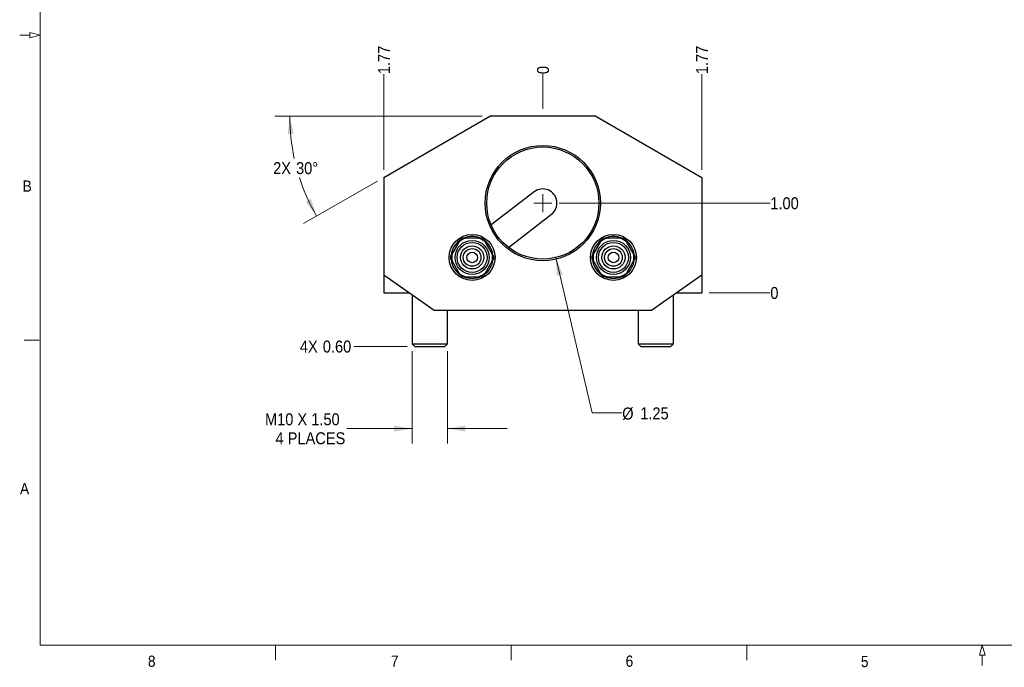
# Model space of a CAD drawing. Header units: inches. Extents: x 0.5 to 16.5, y 0.2 to 10.8.
# Tile 1 of 13: x 0.5 to 8.7, y 0.2 to 5.6. Entities that reach past the tile are written whole.
import ezdxf

# ---------------------------------------------------------------- set-up
doc = ezdxf.new("R2010")
doc.units = ezdxf.units.IN
doc.header["$MEASUREMENT"] = 0
doc.linetypes.add('SLD-Solid', pattern=[0])
doc.styles.add('SLDTEXTSTYLE2', font='GOTHIC.TTF', dxfattribs={"width": 0.913})
doc.dimstyles.new('SLDDIMSTYLE0', dxfattribs={"dimtxt": 0.1, "dimasz": 0.15, "dimexe": 0, "dimexo": 0.0625, "dimgap": 0.025, "dimtad": 0, "dimtih": 1, "dimtoh": 1, "dimdec": 0, "dimlfac": 1.333333, "dimrnd": 1e-09, "dimdsep": 46, "dimtxsty": 'SLDTEXTSTYLE2', "dimblk1": 'NONE', "dimblk2": 'NONE', "dimsah": 1, "dimcen": 0.09, "dimadec": 0, "dimazin": 2, "dimtfac": 1, "dimtdec": 3, "dimtofl": 0, "dimtmove": 0, "dimatfit": 3, "dimldrblk": 'NONE', "dimfxl": 0, "dimfrac": 2, "dimtolj": 1, "dimtzin": 12, "dimarcsym": 0})
doc.dimstyles.new('SLDDIMSTYLE1', dxfattribs={"dimtxt": 0.1, "dimasz": 0.15, "dimexe": 0, "dimexo": 0.0625, "dimgap": 0.025, "dimtad": 0, "dimtih": 1, "dimtoh": 1, "dimlfac": 1.333333, "dimrnd": 1e-09, "dimzin": 0, "dimdsep": 46, "dimtxsty": 'SLDTEXTSTYLE2', "dimblk1": 'NONE', "dimblk2": 'NONE', "dimsah": 1, "dimcen": 0.09, "dimadec": 0, "dimazin": 0, "dimtfac": 1, "dimtdec": 3, "dimtofl": 0, "dimtmove": 0, "dimatfit": 3, "dimldrblk": 'NONE', "dimfxl": 0, "dimfrac": 2, "dimtolj": 1, "dimtzin": 12, "dimarcsym": 0})
doc.dimstyles.new('SLDDIMSTYLE2', dxfattribs={"dimtxt": 0.1, "dimasz": 0.15, "dimexe": 0, "dimexo": 0.0625, "dimgap": 0.025, "dimtad": 0, "dimtih": 1, "dimtoh": 1, "dimlfac": 1.333333, "dimrnd": 1e-09, "dimzin": 4, "dimdsep": 46, "dimtxsty": 'SLDTEXTSTYLE2', "dimblk1": 'NONE', "dimblk2": 'NONE', "dimsah": 1, "dimcen": 0.09, "dimadec": 0, "dimazin": 1, "dimtfac": 1, "dimtdec": 3, "dimtofl": 0, "dimtmove": 0, "dimatfit": 3, "dimldrblk": 'NONE', "dimfxl": 0, "dimfrac": 2, "dimtolj": 1, "dimtzin": 12, "dimarcsym": 0})
doc.dimstyles.new('SLDDIMSTYLE3', dxfattribs={"dimtxt": 0.1, "dimasz": 0.15, "dimexe": 0, "dimexo": 0.0625, "dimgap": 0.025, "dimtad": 0, "dimtih": 1, "dimtoh": 1, "dimlfac": 1.333333, "dimrnd": 1e-09, "dimzin": 12, "dimdsep": 46, "dimtxsty": 'SLDTEXTSTYLE2', "dimblk1": 'NONE', "dimblk2": 'NONE', "dimsah": 1, "dimcen": 0.09, "dimadec": 0, "dimazin": 3, "dimtfac": 1, "dimtdec": 3, "dimtofl": 0, "dimtmove": 0, "dimatfit": 3, "dimldrblk": 'NONE', "dimfxl": 0, "dimfrac": 2, "dimtolj": 1, "dimtzin": 12, "dimarcsym": 0})
doc.dimstyles.new('SLDDIMSTYLE4', dxfattribs={"dimtxt": 0.1, "dimasz": 0.15, "dimexe": 0, "dimexo": 0.0625, "dimgap": 0.025, "dimtad": 0, "dimtih": 1, "dimtoh": 1, "dimlfac": 1.333333, "dimrnd": 1e-09, "dimzin": 12, "dimdsep": 46, "dimtxsty": 'SLDTEXTSTYLE2', "dimsah": 1, "dimcen": 0, "dimadec": 0, "dimazin": 3, "dimtfac": 1, "dimtdec": 3, "dimtofl": 0, "dimtmove": 0, "dimatfit": 3, "dimfxl": 0, "dimfrac": 2, "dimtolj": 1, "dimtzin": 12, "dimarcsym": 0})
doc.dimstyles.new('SLDDIMSTYLE5', dxfattribs={"dimtxt": 0.1, "dimasz": 0.15, "dimexe": 0, "dimexo": 0.0625, "dimgap": 0.025, "dimtad": 0, "dimtih": 1, "dimtoh": 1, "dimlfac": 1.333333, "dimrnd": 1e-09, "dimzin": 12, "dimdsep": 46, "dimtxsty": 'SLDTEXTSTYLE2', "dimsah": 1, "dimcen": 0.09, "dimadec": 0, "dimazin": 3, "dimtfac": 1, "dimtdec": 3, "dimtmove": 0, "dimatfit": 0, "dimfxl": 0, "dimfrac": 2, "dimtolj": 1, "dimtzin": 12, "dimarcsym": 0})
doc.dimstyles.new('SLDDIMSTYLE6', dxfattribs={"dimtxt": 0.1, "dimasz": 0.15, "dimexe": 0, "dimexo": 0.0625, "dimgap": 0.025, "dimtad": 0, "dimtih": 1, "dimtoh": 1, "dimdec": 4, "dimlfac": 1.333333, "dimzin": 12, "dimdsep": 46, "dimtxsty": 'SLDTEXTSTYLE2', "dimsah": 1, "dimcen": 0.09, "dimadec": 0, "dimazin": 3, "dimtfac": 1, "dimtdec": 3, "dimtofl": 0, "dimtmove": 0, "dimatfit": 3, "dimfxl": 0, "dimfrac": 2, "dimtolj": 1, "dimtzin": 12, "dimarcsym": 0})

# ---------------------------------------------------------------- blocks, each defined once
blk = doc.blocks.new('_D')
at = {"color": 7, "linetype": 'SLD-Solid', "lineweight": 18}
blk.add_line((6.218, 3.3455), (6.7282, 3.3455), dxfattribs=at)
at = {"color": 7, "linetype": 'SLD-Solid', "lineweight": 18, "insert": (6.7282, 3.3938), "char_height": 0.1, "attachment_point": 1, "style": 'SLDTEXTSTYLE2'}
blk.add_mtext('0', dxfattribs=at)
blk = doc.blocks.new('_None')
blk = doc.blocks.new('_D_1')
at = {"color": 7, "linetype": 'SLD-Solid', "lineweight": 18}
blk.add_line((3.6939, 2.8975), (3.247, 2.8975), dxfattribs=at)
at = {"color": 7, "linetype": 'SLD-Solid', "lineweight": 18, "char_height": 0.1, "attachment_point": 1, "style": 'SLDTEXTSTYLE2'}
for s, insert in [('4X ', (2.7964, 2.9459)), ('0.60', (2.9884, 2.9459))]:
    blk.add_mtext(s, dxfattribs=dict(at, insert=insert))
blk = doc.blocks.new('_D_2')
at = {"color": 7, "linetype": 'SLD-Solid', "lineweight": 18}
blk.add_line((4.9643, 4.0955), (6.7282, 4.0955), dxfattribs=at)
at = {"color": 7, "linetype": 'SLD-Solid', "lineweight": 18, "insert": (6.7282, 4.1438), "char_height": 0.1, "attachment_point": 1, "style": 'SLDTEXTSTYLE2'}
blk.add_mtext('1.00', dxfattribs=at)
blk = doc.blocks.new('_D_3')
at = {"color": 7, "linetype": 'SLD-Solid', "lineweight": 18}
blk.add_line((4.8268, 4.8844), (4.8268, 5.1733), dxfattribs=at)
at = {"color": 7, "linetype": 'SLD-Solid', "lineweight": 18, "insert": (4.7784, 5.1733), "char_height": 0.1, "attachment_point": 1, "rotation": 90, "style": 'SLDTEXTSTYLE2'}
blk.add_mtext('0', dxfattribs=at)
blk = doc.blocks.new('_D_4')
at = {"color": 7, "linetype": 'SLD-Solid', "lineweight": 18}
blk.add_line((6.1555, 4.3729), (6.1555, 5.1733), dxfattribs=at)
at = {"color": 7, "linetype": 'SLD-Solid', "lineweight": 18, "insert": (6.1071, 5.1733), "char_height": 0.1, "attachment_point": 1, "rotation": 90, "style": 'SLDTEXTSTYLE2'}
blk.add_mtext('1.77', dxfattribs=at)
blk = doc.blocks.new('_D_5')
at = {"color": 7, "linetype": 'SLD-Solid', "lineweight": 18}
blk.add_line((3.498, 4.3729), (3.498, 5.1733), dxfattribs=at)
at = {"color": 7, "linetype": 'SLD-Solid', "lineweight": 18, "insert": (3.4497, 5.1733), "char_height": 0.1, "attachment_point": 1, "rotation": 90, "style": 'SLDTEXTSTYLE2'}
blk.add_mtext('1.77', dxfattribs=at)
blk = doc.blocks.new('_D_6')
at = {"color": 7, "linetype": 'SLD-Solid', "lineweight": 18}
for p, q in [((4.9344, 3.6393), (5.2403, 2.3426)), ((5.2403, 2.3426), (5.4903, 2.3426))]:
    blk.add_line(p, q, dxfattribs=at)
blk.add_solid([(4.9344, 3.6393), (4.9445, 3.4875), (4.9932, 3.499)], dxfattribs=at)
at = {"color": 7, "linetype": 'SLD-Solid', "lineweight": 18, "char_height": 0.1, "attachment_point": 1, "style": 'SLDTEXTSTYLE2'}
for s, insert in [('%%c', (5.4903, 2.3856)), ('1.25', (5.6411, 2.3872))]:
    blk.add_mtext(s, dxfattribs=dict(at, insert=insert))
blk = doc.blocks.new('_D_7')
at = {"color": 7, "linetype": 'SLD-Solid', "lineweight": 18}
for p, q in [((3.7342, 2.8572), (3.7342, 2.085)), ((4.0295, 2.8572), (4.0295, 2.085)), ((3.7342, 2.21), (3.189, 2.21)), ((4.0295, 2.21), (4.5295, 2.21))]:
    blk.add_line(p, q, dxfattribs=at)
for points in [[(3.7342, 2.21), (3.5842, 2.235), (3.5842, 2.185)], [(4.0295, 2.21), (4.1795, 2.185), (4.1795, 2.235)]]:
    blk.add_solid(points, dxfattribs=at)
at = {"color": 7, "linetype": 'SLD-Solid', "lineweight": 18, "char_height": 0.1, "attachment_point": 1, "style": 'SLDTEXTSTYLE2'}
for s, insert in [('M10 X 1.50', (2.5049, 2.3377)), ('4 PLACES', (2.5928, 2.179))]:
    blk.add_mtext(s, dxfattribs=dict(at, insert=insert))
blk = doc.blocks.new('_D_8')
at = {"color": 7, "linetype": 'SLD-Solid', "lineweight": 18}
for p, q in [((4.3213, 4.8219), (2.5874, 4.8219)), ((3.4439, 4.2792), (2.8281, 3.9236))]:
    blk.add_line(p, q, dxfattribs=at)
for start, end in [(180, 192.20032), (197.83686, 210)]:
    blk.add_arc((4.3838, 4.8219), 1.6714, start, end, dxfattribs=at)
for points in [[(2.7124, 4.8219), (2.6941, 4.6709), (2.7441, 4.6731)], [(2.9363, 3.9861), (2.8894, 4.1308), (2.845, 4.1077)]]:
    blk.add_solid(points, dxfattribs=at)
at = {"color": 7, "linetype": 'SLD-Solid', "lineweight": 18, "char_height": 0.1, "attachment_point": 1, "style": 'SLDTEXTSTYLE2'}
for s, insert in [('2X ', (2.5728, 4.4376)), ('30°', (2.7648, 4.4376))]:
    blk.add_mtext(s, dxfattribs=dict(at, insert=insert))
blk = doc.blocks.new('SW_CENTERMARKSYMBOL_0')
at = {"color": 0, "linetype": 'SLD-Solid', "lineweight": 0}
for q in [(-0.075, 0), (0, 0.075), (0, -0.075), (0.075, 0)]:
    blk.add_line((0, 0), q, dxfattribs=at)

msp = doc.modelspace()

# ---------------------------------------------------------------- linework, layer by layer
at = {"color": 7, "linetype": 'SLD-Solid', "lineweight": 18}
for p, q in [((0.625, 10.6), (0.625, 0.4)), ((0.625, 5.5), (0.54, 5.522776)), ((0.54, 5.477224), (0.54, 5.522776)), ((0.54, 5.5), (0.455, 5.5)), ((0.625, 5.5), (0.54, 5.477224)), ((0.616466, 2.95), (0.491466, 2.95)), ((16.375, 0.4), (0.625, 0.4)), ((2.59375, 0.4), (2.59375, 0.275)), ((4.5625, 0.4), (4.5625, 0.275)), ((6.53125, 0.4), (6.53125, 0.275)), ((8.5, 0.4), (8.477224, 0.315)), ((8.5, 0.4), (8.522776, 0.315)), ((8.522776, 0.315), (8.477224, 0.315)), ((8.5, 0.315), (8.5, 0.23))]:
    msp.add_line(p, q, dxfattribs=at)
at = {"color": 7, "linetype": 'SLD-Solid', "lineweight": 25}
for p, q in [((3.498017, 4.310428), (4.383844, 4.821861)), ((5.269671, 4.821861), (4.383844, 4.821861)), ((5.269671, 4.821861), (6.155498, 4.310428)), ((3.498017, 4.310428), (3.498017, 3.493121)), ((6.155498, 4.310428), (6.155498, 3.493121)), ((4.754699, 4.189065), (4.395278, 3.912311)), ((4.539395, 3.725146), (4.898816, 4.001901)), ((4.292066, 3.801684), (4.180347, 3.801684)), ((5.473169, 3.801684), (5.361449, 3.801684)), ((4.124771, 3.769597), (4.068911, 3.672845)), ((4.403502, 3.672845), (4.347642, 3.769597)), ((5.305873, 3.769597), (5.250014, 3.672845)), ((5.584604, 3.672845), (5.528744, 3.769597)), ((4.068911, 3.608672), (4.124771, 3.51192)), ((4.347642, 3.51192), (4.403502, 3.608672)), ((5.250014, 3.608672), (5.305873, 3.51192)), ((5.528744, 3.51192), (5.584604, 3.608672)), ((3.919715, 3.197845), (3.498017, 3.493121)), ((3.498017, 3.493121), (3.498017, 3.345483)), ((4.180347, 3.479833), (4.292066, 3.479833)), ((5.361449, 3.479833), (5.473169, 3.479833)), ((6.155498, 3.493121), (5.733801, 3.197845)), ((6.155498, 3.493121), (6.155498, 3.345483)), ((3.498017, 3.345483), (3.708866, 3.345483)), ((3.734238, 3.327717), (3.734238, 2.919654)), ((5.919277, 2.919654), (5.919277, 3.327717)), ((5.944649, 3.345483), (6.155498, 3.345483)), ((5.733801, 3.197845), (3.919715, 3.197845)), ((4.029513, 2.919654), (4.029513, 3.197845)), ((5.624002, 3.197845), (5.624002, 2.919654)), ((3.734238, 2.919654), (3.756384, 2.897508)), ((3.734238, 2.919654), (3.881876, 2.919654)), ((3.756384, 2.897508), (3.881876, 2.897508)), ((3.881876, 2.919654), (4.029513, 2.919654)), ((3.881876, 2.897508), (4.007368, 2.897508)), ((4.007368, 2.897508), (4.029513, 2.919654)), ((5.624002, 2.919654), (5.646147, 2.897508)), ((5.624002, 2.919654), (5.919277, 2.919654)), ((5.646147, 2.897508), (5.897132, 2.897508)), ((5.897132, 2.897508), (5.919277, 2.919654))]:
    msp.add_line(p, q, dxfattribs=at)
for centre, radius in [((4.826758, 4.095483), 0.48174), ((4.826758, 4.095483), 0.46875), ((4.236206, 3.640758), 0.191929), ((5.417309, 3.640758), 0.191929), ((4.236206, 3.640758), 0.14254), ((4.236206, 3.640758), 0.125492), ((4.236206, 3.640758), 0.096534), ((4.236206, 3.640758), 0.073819), ((5.417309, 3.640758), 0.14254), ((5.417309, 3.640758), 0.125492), ((5.417309, 3.640758), 0.096534), ((5.417309, 3.640758), 0.073819), ((4.236206, 3.640758), 0.044291), ((5.417309, 3.640758), 0.044291)]:
    msp.add_circle(centre, radius, dxfattribs=at)
for centre, radius, start, end in [((4.826758, 4.095483), 0.11811, 307.596271, 127.596271), ((4.236206, 3.640758), 0.170344, 109.1427583, 130.8572417), ((4.236206, 3.640758), 0.181594, 117.6030566, 122.3969434), ((4.236206, 3.640758), 0.175453, 66.6137169, 113.4108657), ((4.236206, 3.640758), 0.170344, 49.1427583, 70.8572417), ((4.236206, 3.640758), 0.181594, 57.6030566, 62.3969434), ((5.417309, 3.640758), 0.170344, 109.1427583, 130.8572417), ((5.417309, 3.640758), 0.181594, 117.6030566, 122.3969434), ((5.417309, 3.640758), 0.175453, 66.6137169, 113.4108657), ((5.417309, 3.640758), 0.170344, 49.1427583, 70.8572417), ((5.417309, 3.640758), 0.181594, 57.6030566, 62.3969434), ((4.236206, 3.640758), 0.175453, 126.5889479, 173.4371771), ((4.236206, 3.640758), 0.175453, 6.5409637, 53.3854164), ((5.417309, 3.640758), 0.175453, 126.5889479, 173.4371771), ((5.417309, 3.640758), 0.175453, 6.5409637, 53.3854164), ((4.236206, 3.640758), 0.181594, 177.6030566, 182.3969434), ((4.236206, 3.640758), 0.175453, 186.5666386, 233.3824728), ((4.236206, 3.640758), 0.170344, 169.1427583, 190.8572417), ((4.236206, 3.640758), 0.175453, 306.6051769, 353.4689992), ((4.236206, 3.640758), 0.170344, 349.1427583, 10.8572417), ((4.236206, 3.640758), 0.181594, 357.6030566, 2.3969434), ((5.417309, 3.640758), 0.181594, 177.6030566, 182.3969434), ((5.417309, 3.640758), 0.175453, 186.5666386, 233.3824728), ((5.417309, 3.640758), 0.170344, 169.1427583, 190.8572417), ((5.417309, 3.640758), 0.175453, 306.6051769, 353.4689992), ((5.417309, 3.640758), 0.170344, 349.1427583, 10.8572417), ((5.417309, 3.640758), 0.181594, 357.6030566, 2.3969434), ((4.236206, 3.640758), 0.170344, 229.1427583, 250.8572417), ((4.236206, 3.640758), 0.181594, 237.6030566, 242.3969434), ((4.236206, 3.640758), 0.175453, 246.6174811, 270), ((4.236206, 3.640758), 0.175453, 270, 293.3958298), ((4.236206, 3.640758), 0.170344, 289.1427583, 310.8572417), ((4.236206, 3.640758), 0.181594, 297.6030566, 302.3969434), ((5.417309, 3.640758), 0.170344, 229.1427583, 250.8572417), ((5.417309, 3.640758), 0.181594, 237.6030566, 242.3969434), ((5.417309, 3.640758), 0.175453, 246.6174811, 270), ((5.417309, 3.640758), 0.175453, 270, 293.3958298), ((5.417309, 3.640758), 0.170344, 289.1427583, 310.8572417), ((5.417309, 3.640758), 0.181594, 297.6030566, 302.3969434)]:
    msp.add_arc(centre, radius, start, end, dxfattribs=at)
for points, knots in [([(4.124771, 3.769597), (4.125971, 3.771675), (4.128369, 3.77583), (4.133111, 3.784042), (4.13659, 3.790068), (4.138911, 3.794089)], [0, 0, 0, 0, 0.24956104, 0.4991287, 1, 1, 1, 1]), ([(4.152066, 3.801684), (4.156693, 3.801684), (4.163643, 3.801684), (4.173125, 3.801684), (4.177939, 3.801684), (4.180347, 3.801684)], [0, 0, 0, 0, 0.49916061, 0.74958366, 1, 1, 1, 1]), ([(4.292066, 3.801684), (4.294465, 3.801684), (4.299263, 3.801684), (4.308746, 3.801684), (4.315703, 3.801684), (4.320347, 3.801684)], [0, 0, 0, 0, 0.24956104, 0.4991287, 1, 1, 1, 1]), ([(4.333501, 3.794089), (4.335815, 3.790081), (4.33929, 3.784063), (4.344031, 3.775851), (4.346438, 3.771682), (4.347642, 3.769597)], [0, 0, 0, 0, 0.49916061, 0.74958366, 1, 1, 1, 1]), ([(5.305873, 3.769597), (5.307073, 3.771675), (5.309472, 3.77583), (5.314213, 3.784042), (5.317692, 3.790068), (5.320014, 3.794089)], [0, 0, 0, 0, 0.24956104, 0.4991287, 1, 1, 1, 1]), ([(5.333168, 3.801684), (5.337796, 3.801684), (5.344745, 3.801684), (5.354227, 3.801684), (5.359042, 3.801684), (5.361449, 3.801684)], [0, 0, 0, 0, 0.49916061, 0.74958366, 1, 1, 1, 1]), ([(5.473169, 3.801684), (5.475568, 3.801684), (5.480365, 3.801684), (5.489849, 3.801684), (5.496806, 3.801684), (5.501449, 3.801684)], [0, 0, 0, 0, 0.24956104, 0.4991287, 1, 1, 1, 1]), ([(5.514604, 3.794089), (5.516918, 3.790081), (5.520392, 3.784063), (5.525133, 3.775851), (5.527541, 3.771682), (5.528744, 3.769597)], [0, 0, 0, 0, 0.49916061, 0.74958366, 1, 1, 1, 1]), ([(4.054771, 3.648353), (4.057085, 3.652361), (4.060559, 3.658379), (4.0653, 3.666591), (4.067708, 3.67076), (4.068911, 3.672845)], [0, 0, 0, 0, 0.49916061, 0.74958366, 1, 1, 1, 1]), ([(4.068911, 3.608672), (4.067712, 3.610749), (4.065313, 3.614905), (4.060571, 3.623117), (4.057093, 3.629142), (4.054771, 3.633164)], [0, 0, 0, 0, 0.24956104, 0.4991287, 1, 1, 1, 1]), ([(4.403502, 3.672845), (4.404701, 3.670767), (4.4071, 3.666612), (4.411842, 3.6584), (4.41532, 3.652375), (4.417642, 3.648353)], [0, 0, 0, 0, 0.24956104, 0.4991287, 1, 1, 1, 1]), ([(4.417642, 3.633164), (4.415328, 3.629156), (4.411854, 3.623138), (4.407112, 3.614926), (4.404705, 3.610757), (4.403502, 3.608672)], [0, 0, 0, 0, 0.49916061, 0.74958366, 1, 1, 1, 1]), ([(5.235873, 3.648353), (5.238187, 3.652361), (5.241662, 3.658379), (5.246403, 3.666591), (5.24881, 3.67076), (5.250014, 3.672845)], [0, 0, 0, 0, 0.49916061, 0.74958366, 1, 1, 1, 1]), ([(5.250014, 3.608672), (5.248814, 3.610749), (5.246415, 3.614905), (5.241674, 3.623117), (5.238195, 3.629142), (5.235873, 3.633164)], [0, 0, 0, 0, 0.24956104, 0.4991287, 1, 1, 1, 1]), ([(5.584604, 3.672845), (5.585803, 3.670767), (5.588202, 3.666612), (5.592944, 3.6584), (5.596423, 3.652375), (5.598744, 3.648353)], [0, 0, 0, 0, 0.24956104, 0.4991287, 1, 1, 1, 1]), ([(5.598744, 3.633164), (5.596431, 3.629156), (5.592956, 3.623138), (5.588215, 3.614926), (5.585808, 3.610757), (5.584604, 3.608672)], [0, 0, 0, 0, 0.49916061, 0.74958366, 1, 1, 1, 1]), ([(4.138911, 3.487428), (4.136598, 3.491436), (4.133123, 3.497454), (4.128382, 3.505666), (4.125975, 3.509835), (4.124771, 3.51192)], [0, 0, 0, 0, 0.49916061, 0.74958366, 1, 1, 1, 1]), ([(4.180347, 3.479833), (4.177948, 3.479833), (4.17315, 3.479833), (4.163667, 3.479833), (4.156709, 3.479833), (4.152066, 3.479833)], [0, 0, 0, 0, 0.24956104, 0.4991287, 1, 1, 1, 1]), ([(4.320347, 3.479833), (4.315719, 3.479833), (4.30877, 3.479833), (4.299288, 3.479833), (4.294473, 3.479833), (4.292066, 3.479833)], [0, 0, 0, 0, 0.49916061, 0.74958366, 1, 1, 1, 1]), ([(4.347642, 3.51192), (4.346442, 3.509842), (4.344043, 3.505687), (4.339302, 3.497474), (4.335823, 3.491449), (4.333501, 3.487428)], [0, 0, 0, 0, 0.24956104, 0.4991287, 1, 1, 1, 1]), ([(5.320014, 3.487428), (5.3177, 3.491436), (5.314225, 3.497454), (5.309484, 3.505666), (5.307077, 3.509835), (5.305873, 3.51192)], [0, 0, 0, 0, 0.49916061, 0.74958366, 1, 1, 1, 1]), ([(5.361449, 3.479833), (5.35905, 3.479833), (5.354252, 3.479833), (5.344769, 3.479833), (5.337812, 3.479833), (5.333168, 3.479833)], [0, 0, 0, 0, 0.24956104, 0.4991287, 1, 1, 1, 1]), ([(5.501449, 3.479833), (5.496822, 3.479833), (5.489873, 3.479833), (5.48039, 3.479833), (5.475576, 3.479833), (5.473169, 3.479833)], [0, 0, 0, 0, 0.49916061, 0.74958366, 1, 1, 1, 1]), ([(5.528744, 3.51192), (5.527545, 3.509842), (5.525146, 3.505687), (5.520404, 3.497474), (5.516926, 3.491449), (5.514604, 3.487428)], [0, 0, 0, 0, 0.24956104, 0.4991287, 1, 1, 1, 1])]:
    msp.add_open_spline(points, degree=3, knots=knots, dxfattribs=at)

# ---------------------------------------------------------------- block references
at = {"color": 7, "linetype": 'Continuous', "lineweight": 0}
msp.add_blockref('SW_CENTERMARKSYMBOL_0', (4.826758, 4.095483), dxfattribs=at)

# ---------------------------------------------------------------- texts
at = {"color": 7, "linetype": 'Continuous', "lineweight": 0, "char_height": 0.09375, "attachment_point": 1, "style": 'SLDTEXTSTYLE2'}
for s, insert in [('B', (0.479724, 4.28415)), ('A', (0.457564, 1.754751)), ('8', (1.526774, 0.311864)), ('7', (3.557427, 0.312162)), ('6', (5.518825, 0.312556)), ('5', (7.485116, 0.309487))]:
    msp.add_mtext(s, dxfattribs=dict(at, insert=insert))

# ---------------------------------------------------------------- dimensions: what is measured, and where the dimension line sits
at = {"color": 7, "linetype": 'SLD-Solid', "lineweight": 18}
for feature_location, offset, dtype, origin, dimstyle, picture, middle in [((3.498017, 4.310428), (0, 0.862871), 1, (4.826758, 4.821861), 'SLDDIMSTYLE3', '_D_5', (3.498017, 5.302605)), ((6.155498, 4.310428), (0, 0.862871), 1, (4.826758, 4.821861), 'SLDDIMSTYLE3', '_D_4', (6.155498, 5.302605)), ((4.8267575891, 4.8218607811), (0, 0.351438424), 1, (4.8267575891, 4.8218607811), 'SLDDIMSTYLE0', '_D_3', (4.8267575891, 5.2102436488)), ((4.901758, 4.095483), (1.826409, 0), 0, (6.155498, 3.345483), 'SLDDIMSTYLE2', '_D_2', (6.857473, 4.095483)), ((6.1554977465, 3.3454828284), (0.572669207, 0), 0, (6.1554977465, 3.3454828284), 'SLDDIMSTYLE0', '_D', (6.7651113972, 3.3454828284))]:
    dim = msp.add_ordinate_dim(feature_location=feature_location, offset=offset, dtype=dtype, origin=origin, dimstyle=dimstyle, dxfattribs=at)
    dim.commit()
    dim.dimension.update_dxf_attribs({"geometry": picture, "text_midpoint": middle})
dim = msp.add_angular_dim_2l(base=(2.72186, 4.644241), line1=((3.498017, 4.310428), (4.383844, 4.821861)), line2=((4.383844, 4.821861), (5.269671, 4.821861)), text='2X <>', dimstyle='SLDDIMSTYLE6', dxfattribs=at)
dim.commit()
dim.dimension.update_dxf_attribs({"geometry": '_D_8', "text_midpoint": (2.769349, 4.389258), "dimtype": 162})
dim = msp.add_diameter_dim_2p(p1=(4.719129, 4.551709), p2=(4.934386, 3.639256), dimstyle='SLDDIMSTYLE4', dxfattribs=at)
dim.commit()
dim.dimension.update_dxf_attribs({"geometry": '_D_6', "text_midpoint": (5.695, 2.342565), "dimtype": 163})
dim = msp.add_ordinate_dim(feature_location=(3.756384, 2.897508), offset=(-0.509336, 0), dtype=0, origin=(6.155498, 3.345483), text='4X <>', dimstyle='SLDDIMSTYLE1', dxfattribs=at)
dim.commit()
dim.dimension.update_dxf_attribs({"geometry": '_D_1', "text_midpoint": (3.021701, 2.897508)})
dim = msp.add_linear_dim(base=(4.029513, 2.210008), p1=(3.734238, 2.919654), p2=(4.029513, 2.919654), angle=0, text='M10 X 1.50\\P4 PLACES', dimstyle='SLDDIMSTYLE5', dxfattribs=at)
dim.commit()
dim.dimension.update_dxf_attribs({"geometry": '_D_7', "text_midpoint": (2.846938, 2.210008), "dimtype": 160})

doc.saveas('drawing.dxf')
